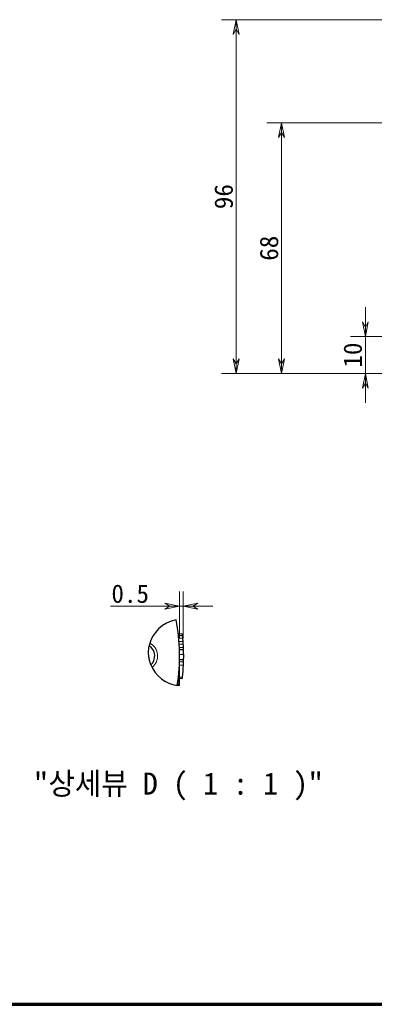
# Model space of a CAD drawing. Header units: millimetres. Extents: x 14 to 974, y 14 to 587.
# Tile 2 of 45: x 179 to 276, y 14 to 281. Entities that reach past the tile are written whole.
import ezdxf

# ---------------------------------------------------------------- set-up
doc = ezdxf.new("R2010")
doc.units = ezdxf.units.MM
for name, color, linetype, lineweight in [('경계(ISO)', 7, 'Continuous', 70), ('외형선(ISO)', 7, 'Continuous', 25), ('좁은 외형선(ISO)', 7, 'Continuous', 18)]:
    doc.layers.add(name, color=color, linetype=linetype, lineweight=lineweight)
for name, color, linetype, lineweight, true_color in [('기호(ISO)', 1, 'Continuous', 20, 0xff0000), ('절단선(ISO)', 5, 'Continuous', 30, 0x0000ff), ('치수(ISO)', 1, 'Continuous', 5, 0xff0000)]:
    doc.layers.add(name, color=color, linetype=linetype, lineweight=lineweight, true_color=true_color)
doc.styles.add('주 문자 (ISO)', font='txt')
doc.styles.add('치수문자', font='txt')
doc.dimstyles.new('한국ATC센터', dxfattribs={"dimscale": 2, "dimtxt": 2.5, "dimasz": 2, "dimexe": 2, "dimexo": 1.5, "dimgap": 0.4, "dimtad": 1, "dimrnd": 1e-08, "dimdsep": 46, "dimtxsty": '치수문자', "dimblk": 'Flared-1', "dimcen": 0.09, "dimdle": 4, "dimclrd": 256, "dimclre": 256, "dimclrt": 5, "dimazin": 2, "dimtfac": 0.5, "dimtmove": 0, "dimatfit": 3, "dimfxl": 1, "dimtolj": 1, "dimlwd": -1, "dimlwe": -1, "dimarcsym": 0})

# ---------------------------------------------------------------- blocks, each defined once
blk = doc.blocks.new('경계 한국ATC센터')
at = {"layer": '경계(ISO)'}
blk.add_line((7, 7), (413, 7), dxfattribs=at)
blk = doc.blocks.new('Flared-1')
at = {"color": 0}
for p, q in [((0, 0), (-1, 0.2)), ((-1, 0.2), (-0.65, 0)), ((-1, 0), (0, 0)), ((-0.65, 0), (-1, -0.2)), ((-1, -0.2), (0, 0))]:
    blk.add_line(p, q, dxfattribs=at)
at = {"color": 0, "flags": 128}
for points in [[(-0.65, 0), (0, 0), (-1, 0.2), (-0.65, 0)], [(-0.65, 0), (-1, 0.2), (-0.65, 0), (-0.65, 0)], [(-0.65, 0), (-1, -0.2), (0, 0), (-0.65, 0)]]:
    blk.add_lwpolyline(points, dxfattribs=at)
at = {"color": 0}
for points in [[(-0.65, 0), (0, 0), (-1, 0.2), (-0.65, 0)], [(-0.65, 0), (-1, 0.2), (-0.65, 0)], [(-0.65, 0), (-1, -0.2), (0, 0), (-0.65, 0)]]:
    blk.add_solid(points, dxfattribs=at)
blk = doc.blocks.new('*D14')
at = {"layer": 'Defpoints', "color": 0, "transparency": 16777216}
for p in [(273.12, 195.15), (303.01, 195.15), (294.07, 185.15)]:
    blk.add_point(p, dxfattribs=at)
at = {"layer": '치수(ISO)', "transparency": 16777216}
for p, q in [((273.12, 199.15), (273.12, 203.15)), ((300.01, 195.15), (269.12, 195.15)), ((273.12, 195.15), (273.12, 191.15)), ((273.12, 189.15), (273.12, 191.15)), ((273.12, 185.15), (273.12, 189.15)), ((291.07, 185.15), (269.12, 185.15)), ((273.12, 181.15), (273.12, 177.15))]:
    blk.add_line(p, q, dxfattribs=at)
at = {"layer": '치수(ISO)', "transparency": 16777216, "xscale": 4, "yscale": 4, "zscale": 4}
for p, rotation in [((273.12, 195.15), 270), ((273.12, 185.15), 90)]:
    blk.add_blockref('Flared-1', p, dxfattribs=dict(at, rotation=rotation))
at = {"layer": '치수(ISO)', "color": 5, "transparency": 16777216, "insert": (267.18, 190.15), "char_height": 5, "attachment_point": 2, "rotation": 90, "style": '치수문자'}
blk.add_mtext('\\A1;10', dxfattribs=at)
blk = doc.blocks.new('*D15')
at = {"layer": 'Defpoints', "color": 0, "transparency": 16777216}
for p in [(250.38, 253.15), (309.07, 253.15), (294.07, 185.15)]:
    blk.add_point(p, dxfattribs=at)
at = {"layer": '치수(ISO)', "transparency": 16777216}
for p, q in [((306.07, 253.15), (246.38, 253.15)), ((250.38, 189.15), (250.38, 249.15)), ((291.07, 185.15), (246.38, 185.15))]:
    blk.add_line(p, q, dxfattribs=at)
at = {"layer": '치수(ISO)', "transparency": 16777216, "xscale": 4, "yscale": 4, "zscale": 4}
for p, rotation in [((250.38, 253.15), 90), ((250.38, 185.15), 270)]:
    blk.add_blockref('Flared-1', p, dxfattribs=dict(at, rotation=rotation))
at = {"layer": '치수(ISO)', "color": 5, "transparency": 16777216, "insert": (244.45, 219.15), "char_height": 5, "attachment_point": 2, "rotation": 90, "style": '치수문자'}
blk.add_mtext('\\A1;68', dxfattribs=at)
blk = doc.blocks.new('*D16')
at = {"layer": 'Defpoints', "color": 0, "transparency": 16777216}
for p in [(329.07, 281.15), (238.07, 185.15), (294.07, 185.15)]:
    blk.add_point(p, dxfattribs=at)
at = {"layer": '치수(ISO)', "transparency": 16777216}
for p, q in [((326.07, 281.15), (234.07, 281.15)), ((238.07, 277.15), (238.07, 189.15)), ((291.07, 185.15), (234.07, 185.15))]:
    blk.add_line(p, q, dxfattribs=at)
at = {"layer": '치수(ISO)', "transparency": 16777216, "xscale": 4, "yscale": 4, "zscale": 4}
for p, rotation in [((238.07, 281.15), 90), ((238.07, 185.15), 270)]:
    blk.add_blockref('Flared-1', p, dxfattribs=dict(at, rotation=rotation))
at = {"layer": '치수(ISO)', "color": 5, "transparency": 16777216, "insert": (232.14, 233.15), "char_height": 5, "attachment_point": 2, "rotation": 90, "style": '치수문자'}
blk.add_mtext('\\A1;96', dxfattribs=at)
blk = doc.blocks.new('*D60')
at = {"layer": 'Defpoints', "color": 0, "transparency": 16777216}
for p in [(223.67, 122.01), (222.67, 110.23), (223.67, 110.27)]:
    blk.add_point(p, dxfattribs=at)
at = {"layer": '치수(ISO)', "transparency": 16777216}
for p, q in [((222.67, 113.23), (222.67, 126.01)), ((223.67, 113.27), (223.67, 126.01)), ((218.67, 122.01), (203.89, 122.01)), ((223.67, 122.01), (222.67, 122.01)), ((227.67, 122.01), (231.67, 122.01))]:
    blk.add_line(p, q, dxfattribs=at)
at = {"layer": '치수(ISO)', "transparency": 16777216, "xscale": 4, "yscale": 4, "zscale": 4}
blk.add_blockref('Flared-1', (222.67, 122.01), dxfattribs=at)
at = {"layer": '치수(ISO)', "transparency": 16777216, "xscale": 4, "yscale": 4, "zscale": 4, "rotation": 180}
blk.add_blockref('Flared-1', (223.67, 122.01), dxfattribs=at)
at = {"layer": '치수(ISO)', "color": 5, "transparency": 16777216, "insert": (209.28, 127.93), "char_height": 5, "attachment_point": 2, "style": '치수문자'}
blk.add_mtext('\\A1;0.5', dxfattribs=at)

msp = doc.modelspace()

# ---------------------------------------------------------------- linework, layer by layer
at = {"layer": '외형선(ISO)'}
for p, q in [((222.3431, 114.4795), (223.3359, 114.5992)), ((222.3947, 114.0347), (223.3885, 114.1456)), ((222.468, 113.3329), (223.4633, 113.4298)), ((222.5478, 112.4274), (223.5447, 112.5061)), ((222.5984, 111.7236), (223.5963, 111.7883)), ((222.649, 110.816), (223.6479, 110.8625)), ((222.6727, 110.233), (223.6721, 110.2679)), ((222.7031, 100.4785), (222.7031, 108.4898)), ((222.7031, 107.5738), (223.6946, 107.5557)), ((222.7031, 106.9764), (223.6798, 106.9469)), ((222.7031, 106.1067), (223.6453, 106.0618)), ((222.7031, 102.8281), (223.3793, 102.7515)), ((222.7031, 102.5118), (223.3425, 102.4353)), ((222.7031, 102.4567), (223.3359, 102.3804))]:
    msp.add_line(p, q, dxfattribs=at)
for centre, radius, start, end in [((172.7031, 108.4898), 50, 350.850713, 11.314838), ((212.7031, 108.4898), 3.242, 312.703744, 57.654456)]:
    msp.add_arc(centre, radius, start, end, dxfattribs=at)
for points in [[(223.3359, 114.5992), (223.3541, 114.4481), (223.3717, 114.2969), (223.3885, 114.1456)], [(223.4633, 113.4298), (223.4932, 113.1222), (223.5203, 112.8143), (223.5447, 112.5061)], [(223.5962, 111.7883), (223.6162, 111.4799), (223.6334, 111.1712), (223.6478, 110.8625)], [(223.6797, 106.9469), (223.6708, 106.6518), (223.6593, 106.3567), (223.6453, 106.0618)], [(223.6453, 106.0618), (223.5926, 104.9559), (223.5038, 103.8517), (223.3793, 102.7515)], [(223.3425, 102.4353), (223.3403, 102.417), (223.3381, 102.3987), (223.3359, 102.3804)], [(223.3793, 102.7515), (223.3673, 102.6461), (223.3551, 102.5407), (223.3425, 102.4353)]]:
    msp.add_open_spline(points, degree=3, dxfattribs=at)
for points, knots in [([(223.3885, 114.1456), (223.3908, 114.1257), (223.393, 114.1058), (223.3952, 114.086), (223.3973, 114.0661), (223.3995, 114.0462), (223.4017, 114.0264), (223.4028, 114.0164), (223.4039, 114.0065), (223.4049, 113.9965), (223.4071, 113.9767), (223.4093, 113.9568), (223.4114, 113.9369), (223.4125, 113.927), (223.4135, 113.917), (223.4146, 113.9071), (223.4167, 113.8872), (223.4188, 113.8673), (223.4209, 113.8475), (223.422, 113.8375), (223.423, 113.8276), (223.4241, 113.8176), (223.4261, 113.7978), (223.4282, 113.7779), (223.4303, 113.758), (223.4313, 113.7481), (223.4323, 113.7381), (223.4334, 113.7282), (223.4354, 113.7083), (223.4375, 113.6884), (223.4395, 113.6685), (223.4405, 113.6586), (223.4415, 113.6486), (223.4425, 113.6387), (223.4456, 113.6088), (223.4486, 113.579), (223.4515, 113.5492), (223.4555, 113.5094), (223.4594, 113.4696), (223.4633, 113.4298)], [0, 0, 0, 0, 0.0029398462, 0.0029398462, 0.0029398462, 0.0058796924, 0.0058796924, 0.0058796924, 0.0073496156, 0.0073496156, 0.0073496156, 0.0102894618, 0.0102894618, 0.0102894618, 0.0117593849, 0.0117593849, 0.0117593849, 0.0146992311, 0.0146992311, 0.0146992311, 0.0161691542, 0.0161691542, 0.0161691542, 0.0191090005, 0.0191090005, 0.0191090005, 0.0205789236, 0.0205789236, 0.0205789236, 0.0235187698, 0.0235187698, 0.0235187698, 0.0249886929, 0.0249886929, 0.0249886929, 0.0293984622, 0.0293984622, 0.0293984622, 0.0352781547, 0.0352781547, 0.0352781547, 0.0352781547]), ([(223.5447, 112.5061), (223.5463, 112.4862), (223.5479, 112.4663), (223.5494, 112.4463), (223.551, 112.4264), (223.5525, 112.4065), (223.554, 112.3865), (223.5548, 112.3766), (223.5556, 112.3666), (223.5563, 112.3566), (223.5578, 112.3367), (223.5593, 112.3168), (223.5608, 112.2968), (223.5616, 112.2869), (223.5623, 112.2769), (223.5631, 112.2669), (223.5645, 112.247), (223.566, 112.2271), (223.5675, 112.2071), (223.5682, 112.1972), (223.5689, 112.1872), (223.5696, 112.1772), (223.5711, 112.1573), (223.5725, 112.1373), (223.5739, 112.1174), (223.5746, 112.1074), (223.5754, 112.0975), (223.5761, 112.0875), (223.5775, 112.0675), (223.5789, 112.0476), (223.5803, 112.0277), (223.5809, 112.0177), (223.5816, 112.0077), (223.5823, 111.9977), (223.5844, 111.9678), (223.5864, 111.9379), (223.5884, 111.908), (223.5911, 111.8681), (223.5937, 111.8282), (223.5963, 111.7883)], [0, 0, 0, 0, 0.0029398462, 0.0029398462, 0.0029398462, 0.0058796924, 0.0058796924, 0.0058796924, 0.0073496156, 0.0073496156, 0.0073496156, 0.0102894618, 0.0102894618, 0.0102894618, 0.0117593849, 0.0117593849, 0.0117593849, 0.0146992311, 0.0146992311, 0.0146992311, 0.0161691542, 0.0161691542, 0.0161691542, 0.0191090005, 0.0191090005, 0.0191090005, 0.0205789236, 0.0205789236, 0.0205789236, 0.0235187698, 0.0235187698, 0.0235187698, 0.0249886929, 0.0249886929, 0.0249886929, 0.0293984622, 0.0293984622, 0.0293984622, 0.0352781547, 0.0352781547, 0.0352781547, 0.0352781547]), ([(223.6479, 110.8625), (223.6479, 110.8625), (223.648, 110.8611), (223.6481, 110.8584), (223.6482, 110.8556), (223.6484, 110.8515), (223.6487, 110.846), (223.6488, 110.8432), (223.6489, 110.8401), (223.6491, 110.8367), (223.6494, 110.8298), (223.6498, 110.8215), (223.6502, 110.8119), (223.6504, 110.8071), (223.6507, 110.8019), (223.6509, 110.7964), (223.6514, 110.7854), (223.652, 110.773), (223.6526, 110.7593), (223.6529, 110.7524), (223.6532, 110.7452), (223.6536, 110.7376), (223.6542, 110.7225), (223.6549, 110.7059), (223.6557, 110.6881), (223.6561, 110.6791), (223.6565, 110.6698), (223.6569, 110.6602), (223.6577, 110.6409), (223.6586, 110.6203), (223.6595, 110.5982), (223.66, 110.5872), (223.6604, 110.5759), (223.6609, 110.5642), (223.6623, 110.5291), (223.6639, 110.4909), (223.6654, 110.4496), (223.6676, 110.3945), (223.6698, 110.3339), (223.6721, 110.2679)], [0, 0, 0, 0, 0.08333333, 0.08333333, 0.08333333, 0.16666667, 0.16666667, 0.16666667, 0.20833333, 0.20833333, 0.20833333, 0.29166667, 0.29166667, 0.29166667, 0.33333333, 0.33333333, 0.33333333, 0.41666667, 0.41666667, 0.41666667, 0.45833333, 0.45833333, 0.45833333, 0.54166667, 0.54166667, 0.54166667, 0.58333333, 0.58333333, 0.58333333, 0.66666667, 0.66666667, 0.66666667, 0.70833333, 0.70833333, 0.70833333, 0.83333333, 0.83333333, 0.83333333, 1, 1, 1, 1]), ([(223.6721, 110.2679), (223.6732, 110.2364), (223.6743, 110.2043), (223.6754, 110.1718), (223.6764, 110.1393), (223.6775, 110.1062), (223.6785, 110.0727), (223.6791, 110.0559), (223.6796, 110.039), (223.6801, 110.022), (223.6811, 109.9879), (223.6821, 109.9533), (223.6831, 109.9182), (223.6836, 109.9006), (223.6841, 109.883), (223.6846, 109.8652), (223.6855, 109.8296), (223.6865, 109.7934), (223.6874, 109.7568), (223.6878, 109.7385), (223.6883, 109.72), (223.6887, 109.7014), (223.6896, 109.6643), (223.6905, 109.6266), (223.6913, 109.5884), (223.6917, 109.5694), (223.6921, 109.5501), (223.6925, 109.5308), (223.6933, 109.4921), (223.694, 109.4529), (223.6948, 109.4132), (223.6951, 109.3933), (223.6955, 109.3733), (223.6958, 109.3532), (223.6968, 109.2929), (223.6978, 109.2314), (223.6986, 109.1687), (223.6997, 109.0852), (223.7006, 108.9996), (223.7014, 108.9119)], [0, 0, 0, 0, 0.08333333, 0.08333333, 0.08333333, 0.16666667, 0.16666667, 0.16666667, 0.20833333, 0.20833333, 0.20833333, 0.29166667, 0.29166667, 0.29166667, 0.33333333, 0.33333333, 0.33333333, 0.41666667, 0.41666667, 0.41666667, 0.45833333, 0.45833333, 0.45833333, 0.54166667, 0.54166667, 0.54166667, 0.58333333, 0.58333333, 0.58333333, 0.66666667, 0.66666667, 0.66666667, 0.70833333, 0.70833333, 0.70833333, 0.83333333, 0.83333333, 0.83333333, 1, 1, 1, 1]), ([(223.6946, 107.5557), (223.6939, 107.5218), (223.6933, 107.4894), (223.6927, 107.4584), (223.6921, 107.4274), (223.6914, 107.3978), (223.6908, 107.3696), (223.6905, 107.3555), (223.6902, 107.3418), (223.6899, 107.3284), (223.6893, 107.3016), (223.6887, 107.2763), (223.6881, 107.2523), (223.6878, 107.2403), (223.6875, 107.2287), (223.6872, 107.2174), (223.6867, 107.1949), (223.6861, 107.1737), (223.6856, 107.154), (223.6854, 107.1442), (223.6851, 107.1346), (223.6849, 107.1255), (223.6844, 107.1072), (223.6839, 107.0903), (223.6835, 107.0748), (223.6833, 107.067), (223.6831, 107.0596), (223.6829, 107.0526), (223.6825, 107.0385), (223.6821, 107.0258), (223.6818, 107.0145), (223.6816, 107.0089), (223.6815, 107.0036), (223.6813, 106.9987), (223.6809, 106.9839), (223.6805, 106.9722), (223.6803, 106.9638), (223.6799, 106.9525), (223.6798, 106.9469), (223.6798, 106.9469)], [0, 0, 0, 0, 0.08333333, 0.08333333, 0.08333333, 0.16666667, 0.16666667, 0.16666667, 0.20833333, 0.20833333, 0.20833333, 0.29166667, 0.29166667, 0.29166667, 0.33333333, 0.33333333, 0.33333333, 0.41666667, 0.41666667, 0.41666667, 0.45833333, 0.45833333, 0.45833333, 0.54166667, 0.54166667, 0.54166667, 0.58333333, 0.58333333, 0.58333333, 0.66666667, 0.66666667, 0.66666667, 0.70833333, 0.70833333, 0.70833333, 0.83333333, 0.83333333, 0.83333333, 1, 1, 1, 1]), ([(223.7014, 108.9119), (223.7017, 108.8681), (223.702, 108.8248), (223.7023, 108.782), (223.7025, 108.7392), (223.7027, 108.6969), (223.7028, 108.6551), (223.7029, 108.6342), (223.703, 108.6135), (223.703, 108.5928), (223.7031, 108.5516), (223.7031, 108.5108), (223.7031, 108.4706), (223.7031, 108.4505), (223.7031, 108.4305), (223.7031, 108.4106), (223.703, 108.3709), (223.7029, 108.3317), (223.7027, 108.293), (223.7027, 108.2736), (223.7026, 108.2544), (223.7025, 108.2353), (223.7023, 108.1971), (223.7021, 108.1594), (223.7018, 108.1223), (223.7017, 108.1037), (223.7015, 108.0852), (223.7014, 108.0669), (223.7011, 108.0303), (223.7007, 107.9941), (223.7003, 107.9585), (223.7002, 107.9407), (223.7, 107.923), (223.6998, 107.9055), (223.6992, 107.8528), (223.6985, 107.8013), (223.6978, 107.7509), (223.6968, 107.6838), (223.6957, 107.6187), (223.6946, 107.5557)], [0, 0, 0, 0, 0.08333333, 0.08333333, 0.08333333, 0.16666667, 0.16666667, 0.16666667, 0.20833333, 0.20833333, 0.20833333, 0.29166667, 0.29166667, 0.29166667, 0.33333333, 0.33333333, 0.33333333, 0.41666667, 0.41666667, 0.41666667, 0.45833333, 0.45833333, 0.45833333, 0.54166667, 0.54166667, 0.54166667, 0.58333333, 0.58333333, 0.58333333, 0.66666667, 0.66666667, 0.66666667, 0.70833333, 0.70833333, 0.70833333, 0.83333333, 0.83333333, 0.83333333, 1, 1, 1, 1])]:
    msp.add_open_spline(points, degree=3, knots=knots, dxfattribs=at)
at = {"layer": '절단선(ISO)'}
for start, end in [(99.678284, 168.546088), (201.812111, 262.487267)]:
    msp.add_arc((223.2414, 109.445), 8.9827, start, end, dxfattribs=at)
for points, knots in [([(214.9019, 106.1073), (214.8932, 106.129), (214.8847, 106.1506), (214.7243, 106.5605), (214.6008, 106.9549), (214.4077, 107.7636), (214.3369, 108.1766), (214.254, 109.0916), (214.2494, 109.5106), (214.2939, 110.3409), (214.3445, 110.751), (214.4285, 111.1831), (214.433, 111.2059), (214.4377, 111.2288)], [2.512794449, 2.512794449, 2.512794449, 2.512794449, 2.516641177, 2.516641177, 2.585550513, 2.585550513, 2.654459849, 2.654459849, 2.723369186, 2.723369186, 2.792278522, 2.792278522, 2.79612525, 2.79612525, 2.79612525, 2.79612525]), ([(222.406, 100.5013), (222.2982, 100.5113), (222.2155, 100.5209), (222.0977, 100.5352), (222.067, 100.5394), (222.067, 100.5394)], [-0.0888194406, -0.0888194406, -0.0888194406, -0.0888194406, -0.0460181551, -0.0460181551, 0, 0, 0, 0])]:
    msp.add_open_spline(points, degree=3, knots=knots, dxfattribs=at)
msp.add_open_spline([(222.7031, 100.4785), (222.7031, 100.4785), (222.6051, 100.4827), (222.406, 100.5013)], degree=3, dxfattribs=at)
at = {"layer": '좁은 외형선(ISO)'}
msp.add_line((222.7014, 108.9036), (223.7014, 108.9119), dxfattribs=at)
msp.add_arc((212.7031, 108.4898), 4, 309.132927, 61.225273, dxfattribs=at)
msp.add_open_spline([(222.406, 100.5013), (222.4403, 100.9599), (222.4717, 101.419), (222.6358, 104.0809), (222.7031, 106.2897), (222.7031, 108.4898)], degree=3, knots=[-0.425497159, -0.425497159, -0.425497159, -0.425497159, -0.351752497, -0.351752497, 0.001867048, 0.001867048, 0.001867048, 0.001867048], dxfattribs=at)

# ---------------------------------------------------------------- block references
at = {"xscale": 2, "yscale": 2, "zscale": 2}
msp.add_blockref('경계 한국ATC센터', (0, 0), dxfattribs=at)

# ---------------------------------------------------------------- texts
at = {"layer": '기호(ISO)', "color": 5, "true_color": 0x0000ff, "insert": (183.0023, 69.2938), "char_height": 6, "attachment_point": 7, "line_spacing_factor": 1.164631, "style": '주 문자 (ISO)'}
msp.add_mtext('"상세뷰 D ( 1 : 1 )"', dxfattribs=at)

# ---------------------------------------------------------------- dimensions: what is measured, and where the dimension line sits
at = {"layer": '치수(ISO)'}
for base, p1, p2, angle, override, picture, middle in [((238.069, 185.1509), (329.069, 281.1509), (294.069, 185.1509), 270, {"dimdec": 2, "dimtp": 0, "dimtm": 0, "dimtdec": 2, "dimtofl": 0, "dimatfit": 1}, '*D16', (238.069, 233.1509)), ((250.3782, 253.1509), (294.069, 185.1509), (309.069, 253.1509), 270, {"dimdec": 2, "dimtp": 0, "dimtm": 0, "dimtdec": 2, "dimtofl": 0, "dimatfit": 1}, '*D15', (250.3782, 219.1509)), ((273.1159, 195.1509), (294.069, 185.1509), (303.0133, 195.1509), 270, {"dimdec": 2, "dimtp": 0, "dimtm": 0, "dimtdec": 2, "dimtofl": 0}, '*D14', (273.1159, 190.1509)), ((223.6721, 122.0067), (222.6727, 110.233), (223.6721, 110.2679), 180, {"dimdec": 2, "dimlfac": 0.5, "dimtp": 0, "dimtm": 0, "dimtdec": 2, "dimtofl": 1, "dimatfit": 1}, '*D60', (209.2795, 122.0067))]:
    dim = msp.add_linear_dim(base=base, p1=p1, p2=p2, angle=angle, dimstyle='한국ATC센터', override=override, dxfattribs=at)
    dim.commit()
    dim.dimension.update_dxf_attribs({"geometry": picture, "text_midpoint": middle, "dimtype": 160})

doc.saveas('drawing.dxf')
